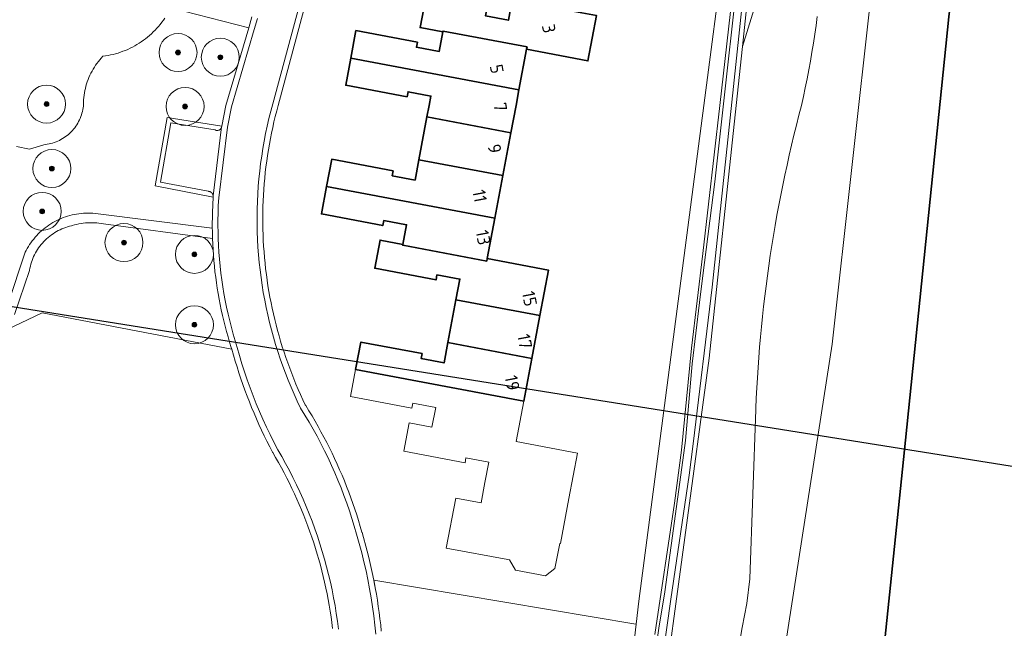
# Model space of a CAD drawing. Extents: x 154222 to 160093, y 456746 to 462495.
# Tile 196 of 254: x 159004 to 159108, y 460695 to 460759. Entities that reach past the tile are written whole.
import ezdxf
from ezdxf.enums import TextEntityAlignment as Align

# ---------------------------------------------------------------- set-up
doc = ezdxf.new("R2010")
doc.units = 0
doc.header["$LTSCALE"] = 0.75
doc.layers.get('0').update_dxf_attribs({"linetype": 'CONTINUOUS'})
doc.layers.get('DEFPOINTS').update_dxf_attribs({"linetype": 'CONTINUOUS'})
for name, color, linetype, lineweight in [('B-XX-GK-BESCHOEIING-G', 252, 'GK-BESCHOEIING', 35), ('B-XX-GR-BEPLANTING_CULTUUR_BOSPLANTSOEN-GV', 252, 'CONTINUOUS', 18), ('B-XX-GR-BOOM-S', 252, 'CONTINUOUS', 25), ('B-XX-IE-TERREINAFSCHEIDING_KUNSTMATIG_MUUR-GV', 252, 'CONTINUOUS', 18), ('B-XX-OG-BEBOUWING-GV', 6, 'CONTINUOUS', 35), ('B-XX-OG-BEBOUWING-T18', 1, 'CONTINUOUS', 18), ('B-XX-OG-TERREIN_CULTUURSCHEIDING-GV', 252, 'CONTINUOUS', 18), ('B-XX-OG-TERREIN_ERF-GV', 252, 'CONTINUOUS', 18), ('B-XX-OG-WATER_SLOOT-GV', 252, 'CONTINUOUS', 18), ('B-XX-VH-VERHARDING_BEDRIJFSVLOERPLAAT-GV', 252, 'CONTINUOUS', 18), ('B-XX-VH-VERHARDING_HALFVERHARDING-GV', 252, 'CONTINUOUS', 18), ('B-XX-VH-VERHARDING_STRAATBAKSTEEN-GV', 252, 'CONTINUOUS', 18)]:
    doc.layers.add(name, color=color, linetype=linetype, lineweight=lineweight)
doc.styles.add('NLCS-ISO-M-T18', font='NLCS-ISO.ttf', dxfattribs={"height": 1.8})
doc.linetypes.add('GK-BESCHOEIING', pattern='A,30,-5,[1,NLCS.SHX,S=1,R=0,X=0,Y=0],-5', length=40)

# ---------------------------------------------------------------- blocks, each defined once
blk = doc.blocks.new('SGR-BOOM_01-SO')
at = {"linetype": 'ByBlock', "lineweight": 18}
h = blk.add_hatch(color=0, dxfattribs=at)
h.dxf.hatch_style = 1
edge = h.paths.add_edge_path()
edge.add_arc((0, 0), 0.25, 0, 360)
at = {"color": 0, "linetype": 'ByBlock', "lineweight": 18}
for radius in [2, 0.25]:
    blk.add_circle((0, 0), radius, dxfattribs=at)

msp = doc.modelspace()

# ---------------------------------------------------------------- linework, layer by layer
at = {"layer": 'B-XX-GK-BESCHOEIING-G'}
for points in [[(159066.006, 460472.225), (159067.352, 460500), (159068.224, 460517.98), (159072.712, 460563.561), (159079.319, 460598.81), (159087.708, 460634.417), (159093.917, 460681.48), (159097.359, 460714.725), (159101.909, 460759.335), (159108.142, 460812.675), (159109.977, 460825.58), (159112.653, 460844.514), (159114.45, 460850.831), (159117.312, 460860.418), (159118.679, 460865.866), (159121.35, 460873.994), (159127.116, 460888.955), (159130.801, 460897.575)], [(159067.352, 460500), (159068.224, 460517.98), (159072.712, 460563.561), (159079.319, 460598.81), (159087.708, 460634.417), (159093.917, 460681.48), (159097.359, 460714.725), (159101.909, 460759.335), (159108.142, 460812.675), (159109.977, 460825.58), (159112.653, 460844.514), (159114.45, 460850.831), (159117.312, 460860.418), (159118.679, 460865.866), (159121.35, 460873.994), (159127.116, 460888.955), (159130.801, 460897.575)]]:
    msp.add_lwpolyline(points, dxfattribs=at)
at = {"layer": 'B-XX-GR-BEPLANTING_CULTUUR_BOSPLANTSOEN-GV'}
for points in [[(159068.899, 460819.04), (159080.167, 460784.749), (159080.494, 460783.753), (159079.849, 460778.773), (159078.903, 460771.468), (159078.247, 460766.397), (159076.124, 460750), (159069.26, 460697.772), (159068.98, 460695.346), (159068.459, 460690.836), (159064.089, 460652.97), (159063.641, 460649.09), (159061.29, 460638.617)], [(159072.91, 460617.227), (159089.629, 460724.842), (159093.773, 460762.104), (159095.798, 460782.802), (159098.699, 460804.715)], [(159098.699, 460804.715), (159095.798, 460782.802), (159093.773, 460762.104), (159089.629, 460724.842), (159072.91, 460617.227)], [(159087.708, 460634.417), (159093.917, 460681.48), (159097.359, 460714.725), (159101.909, 460759.335), (159106.644, 460799.858), (159105.955, 460801.967), (159105.828, 460802.374), (159105.708, 460802.783), (159105.596, 460803.194), (159105.491, 460803.608), (159105.395, 460804.023), (159105.306, 460804.44), (159105.225, 460804.859)], [(159070.956, 460694.276), (159073.029, 460708.095), (159073.756, 460713.677), (159074.83, 460724.447), (159076.002, 460734.401), (159077.788, 460750), (159080.197, 460771.045)], [(159081.739, 460770.88), (159080.175, 460756.206), (159082.166, 460762.588)], [(159082.166, 460762.588), (159080.175, 460756.206), (159079.514, 460750), (159076.677, 460723.392), (159071.567, 460685.583)], [(159002.827, 460729.027), (159004.659, 460734.539), (159004.747, 460734.712), (159004.864, 460734.926), (159004.987, 460735.135), (159005.118, 460735.34), (159005.255, 460735.54), (159005.398, 460735.736), (159005.548, 460735.927), (159005.704, 460736.114), (159005.866, 460736.295), (159006.034, 460736.47), (159006.208, 460736.64), (159006.387, 460736.804), (159006.572, 460736.962), (159006.761, 460737.113), (159006.956, 460737.259), (159007.155, 460737.398), (159007.359, 460737.53), (159007.566, 460737.656), (159007.778, 460737.775), (159007.994, 460737.886), (159008.213, 460737.991), (159008.436, 460738.088), (159008.662, 460738.178), (159008.89, 460738.26), (159009.121, 460738.335), (159009.355, 460738.402), (159009.59, 460738.462), (159009.828, 460738.513), (159010.067, 460738.557), (159010.307, 460738.593), (159010.548, 460738.621), (159010.79, 460738.641), (159011.033, 460738.653), (159011.275, 460738.657), (159011.518, 460738.653), (159011.761, 460738.641), (159024.353, 460737.074), (159024.368, 460738.711), (159024.434, 460740.346), (159018.324, 460741.517), (159019.59, 460748.732), (159025.348, 460747.809), (159025.786, 460750.007), (159028.187, 460758.156), (159019.989, 460760.265)], [(159019.367, 460759.196), (159019.212, 460758.972), (159019.049, 460758.753), (159018.881, 460758.538), (159018.706, 460758.329), (159018.525, 460758.125), (159018.338, 460757.927), (159018.146, 460757.734), (159017.948, 460757.546), (159017.744, 460757.365), (159017.535, 460757.189), (159017.321, 460757.02), (159017.103, 460756.857), (159016.879, 460756.701), (159016.652, 460756.551), (159016.419, 460756.408), (159016.183, 460756.272), (159015.943, 460756.143), (159015.699, 460756.021), (159015.452, 460755.906), (159015.201, 460755.799), (159014.948, 460755.699), (159014.691, 460755.606), (159014.432, 460755.521), (159014.171, 460755.444), (159013.907, 460755.374), (159013.642, 460755.312), (159013.375, 460755.258), (159013.106, 460755.211), (159012.836, 460755.173), (159012.671, 460754.994), (159012.512, 460754.81), (159012.358, 460754.621), (159012.212, 460754.427), (159012.071, 460754.228), (159011.937, 460754.025), (159011.81, 460753.817), (159011.69, 460753.605), (159011.577, 460753.39), (159011.471, 460753.171), (159011.372, 460752.948), (159011.281, 460752.723), (159011.197, 460752.494), (159011.121, 460752.263), (159011.052, 460752.029), (159010.991, 460751.794), (159010.938, 460751.556), (159010.893, 460751.317), (159010.855, 460751.077), (159010.826, 460750.835), (159010.804, 460750.593), (159010.791, 460750.35), (159010.785, 460750.106), (159010.785, 460750), (159010.778, 460749.932), (159010.753, 460749.742), (159010.72, 460749.553), (159010.68, 460749.366), (159010.631, 460749.181), (159010.575, 460748.998), (159010.512, 460748.817), (159010.441, 460748.639), (159010.362, 460748.465), (159010.276, 460748.293), (159010.183, 460748.126), (159010.084, 460747.962), (159009.977, 460747.803), (159009.864, 460747.649), (159009.745, 460747.499), (159009.619, 460747.354), (159009.488, 460747.215), (159009.351, 460747.081), (159009.208, 460746.953), (159009.06, 460746.832), (159008.907, 460746.716), (159008.75, 460746.607), (159008.588, 460746.505), (159008.422, 460746.409), (159008.252, 460746.321), (159008.079, 460746.24), (159007.902, 460746.166), (159007.722, 460746.099), (159007.54, 460746.04), (159007.356, 460745.989), (159007.169, 460745.946), (159006.981, 460745.91), (159006.791, 460745.882), (159006.601, 460745.862), (159005.105, 460745.379), (159003.739, 460745.667)], [(159088.064, 460759.379), (159087.933, 460758.435), (159087.794, 460757.492), (159087.648, 460756.551), (159087.493, 460755.611), (159087.331, 460754.672), (159087.161, 460753.734), (159086.982, 460752.799), (159086.796, 460751.864), (159086.603, 460750.931), (159086.401, 460750), (159086.127, 460748.957), (159085.861, 460747.913), (159085.602, 460746.866), (159085.352, 460745.817), (159085.109, 460744.767), (159084.874, 460743.715), (159084.646, 460742.661), (159084.427, 460741.606), (159084.215, 460740.549), (159084.011, 460739.49), (159083.815, 460738.43), (159083.627, 460737.368), (159083.447, 460736.305), (159083.275, 460735.241), (159083.11, 460734.176), (159082.954, 460733.109), (159082.805, 460732.041), (159082.665, 460730.972), (159082.532, 460729.902), (159082.407, 460728.832), (159082.29, 460727.76), (159082.181, 460726.687), (159082.081, 460725.614), (159081.988, 460724.54), (159081.903, 460723.465), (159081.826, 460722.39), (159081.757, 460721.314), (159081.696, 460720.238), (159081.643, 460719.161), (159081.598, 460718.084), (159081.593, 460717.96), (159080.957, 460700.139), (159080.628, 460697.554), (159080.149, 460695.021), (159077.826, 460681.168)], [(159077.826, 460681.168), (159080.149, 460695.021), (159080.628, 460697.554), (159080.957, 460700.139), (159081.593, 460717.96), (159081.598, 460718.084), (159081.643, 460719.161), (159081.696, 460720.238), (159081.757, 460721.314), (159081.826, 460722.39), (159081.903, 460723.465), (159081.988, 460724.54), (159082.081, 460725.614), (159082.181, 460726.687), (159082.29, 460727.76), (159082.407, 460728.832), (159082.532, 460729.902), (159082.665, 460730.972), (159082.805, 460732.041), (159082.954, 460733.109), (159083.11, 460734.176), (159083.275, 460735.241), (159083.447, 460736.305), (159083.627, 460737.368), (159083.815, 460738.43), (159084.011, 460739.49), (159084.215, 460740.549), (159084.427, 460741.606), (159084.646, 460742.661), (159084.874, 460743.715), (159085.109, 460744.767), (159085.352, 460745.817), (159085.602, 460746.866), (159085.861, 460747.913), (159086.127, 460748.957), (159086.401, 460750), (159086.603, 460750.931), (159086.796, 460751.864), (159086.982, 460752.799), (159087.161, 460753.734), (159087.331, 460754.672), (159087.493, 460755.611), (159087.648, 460756.551), (159087.794, 460757.492), (159087.933, 460758.435), (159088.064, 460759.379)], [(159001.162, 460725.653), (159006.433, 460728.144), (159026.416, 460724.319), (159026.357, 460724.503), (159026.184, 460725.061), (159026.019, 460725.621), (159025.861, 460726.184), (159025.711, 460726.749), (159025.569, 460727.315), (159025.434, 460727.884), (159025.308, 460728.454), (159025.189, 460729.026), (159025.078, 460729.6), (159024.975, 460730.175), (159024.879, 460730.751), (159024.792, 460731.329), (159024.712, 460731.908), (159024.641, 460732.488), (159024.577, 460733.069), (159024.522, 460733.65), (159024.474, 460734.233), (159024.434, 460734.816), (159024.403, 460735.399), (159024.379, 460735.983), (159012.891, 460737.536), (159012.657, 460737.574), (159012.423, 460737.604), (159012.187, 460737.626), (159011.951, 460737.64), (159011.715, 460737.646), (159011.478, 460737.644), (159011.242, 460737.634), (159011.006, 460737.617), (159010.771, 460737.591), (159010.536, 460737.557), (159010.304, 460737.515), (159010.072, 460737.466), (159009.843, 460737.408), (159009.615, 460737.343), (159009.54, 460737.32), (159009.332, 460737.271), (159009.126, 460737.214), (159008.923, 460737.149), (159008.722, 460737.076), (159008.524, 460736.997), (159008.329, 460736.909), (159008.137, 460736.815), (159007.949, 460736.713), (159007.765, 460736.605), (159007.585, 460736.49), (159007.41, 460736.368), (159007.24, 460736.239), (159007.074, 460736.104), (159006.913, 460735.964), (159006.758, 460735.817), (159006.608, 460735.664), (159006.465, 460735.506), (159006.327, 460735.343), (159006.195, 460735.175), (159006.07, 460735.002), (159005.952, 460734.824), (159005.84, 460734.642), (159005.735, 460734.456), (159005.637, 460734.266), (159005.546, 460734.073), (159005.463, 460733.876), (159005.387, 460733.677), (159005.318, 460733.474), (159005.258, 460733.269), (159005.204, 460733.063), (159005.159, 460732.854), (159005.122, 460732.644), (159005.115, 460732.602), (159003.538, 460727.995)]]:
    msp.add_lwpolyline(points, dxfattribs=at)
at = {"layer": 'B-XX-IE-TERREINAFSCHEIDING_KUNSTMATIG_MUUR-GV'}
msp.add_lwpolyline([(159025.348, 460747.809), (159019.59, 460748.732), (159018.324, 460741.517), (159024.434, 460740.346), (159024.442, 460740.482), (159024.441, 460740.491), (159024.44, 460740.5), (159024.438, 460740.509), (159024.437, 460740.518), (159024.435, 460740.527), (159024.433, 460740.536), (159024.431, 460740.545), (159024.429, 460740.554), (159024.427, 460740.563), (159024.424, 460740.572), (159024.422, 460740.581), (159024.419, 460740.59), (159024.416, 460740.598), (159024.413, 460740.607), (159024.41, 460740.616), (159024.407, 460740.624), (159024.403, 460740.633), (159024.399, 460740.641), (159024.396, 460740.65), (159024.391, 460740.658), (159024.387, 460740.666), (159024.383, 460740.674), (159024.379, 460740.682), (159024.374, 460740.69), (159024.37, 460740.698), (159024.365, 460740.706), (159024.36, 460740.714), (159024.355, 460740.722), (159024.35, 460740.729), (159024.344, 460740.736), (159024.339, 460740.744), (159024.333, 460740.751), (159024.327, 460740.758), (159024.321, 460740.766), (159024.316, 460740.773), (159024.31, 460740.779), (159024.303, 460740.786), (159024.297, 460740.793), (159024.291, 460740.799), (159024.284, 460740.806), (159024.277, 460740.812), (159024.274, 460740.815), (159024.271, 460740.818), (159024.264, 460740.824), (159024.257, 460740.83), (159024.249, 460740.836), (159024.242, 460740.842), (159024.235, 460740.848), (159024.228, 460740.853), (159024.22, 460740.858), (159024.212, 460740.863), (159024.205, 460740.869), (159024.197, 460740.874), (159024.189, 460740.878), (159024.181, 460740.883), (159024.173, 460740.887), (159024.165, 460740.892), (159024.157, 460740.896), (159024.149, 460740.9), (159024.141, 460740.904), (159024.132, 460740.908), (159024.124, 460740.911), (159024.115, 460740.915), (159024.107, 460740.918), (159024.098, 460740.922), (159024.089, 460740.925), (159024.081, 460740.928), (159024.072, 460740.93), (159024.063, 460740.933), (159024.054, 460740.935), (159024.045, 460740.938), (159024.036, 460740.94), (159024.027, 460740.942), (159024.018, 460740.944), (159024.009, 460740.945), (159024, 460740.947), (159023.991, 460740.948), (159023.982, 460740.949), (159023.973, 460740.95), (159023.964, 460740.951), (159023.955, 460740.952), (159023.945, 460740.952), (159023.936, 460740.953), (159023.927, 460740.953), (159018.9, 460741.916), (159019.997, 460748.161), (159024.647, 460747.416), (159024.704, 460747.391), (159024.763, 460747.373), (159024.824, 460747.364), (159024.886, 460747.362), (159024.948, 460747.368), (159025.008, 460747.382), (159025.066, 460747.404), (159025.121, 460747.433), (159025.171, 460747.469), (159025.217, 460747.511), (159025.257, 460747.558), (159025.29, 460747.611), (159025.316, 460747.667), (159025.335, 460747.725), (159025.346, 460747.787)], close=True, dxfattribs=at)
at = {"layer": 'B-XX-OG-BEBOUWING-GV'}
for points in [[(159053.227, 460759.961), (159046.799, 460761.171), (159046.239, 460758.193), (159048.648, 460757.739), (159048.666, 460757.837), (159057.5, 460756.173), (159057.45, 460755.909), (159063.917, 460754.69), (159064.817, 460759.461), (159055.943, 460761.137), (159055.536, 460758.977), (159053.127, 460759.43)], [(159045.951, 460756.665), (159039.487, 460757.882), (159038.938, 460754.966), (159056.644, 460751.628), (159057.45, 460755.909), (159057.5, 460756.173), (159048.666, 460757.837), (159048.648, 460757.739), (159048.261, 460755.681), (159045.851, 460756.135)], [(159056.644, 460751.628), (159038.938, 460754.966), (159038.402, 460752.122), (159044.865, 460750.907), (159044.965, 460751.433), (159047.375, 460750.979), (159047.19, 460750), (159046.962, 460748.787), (159055.795, 460747.122), (159056.337, 460750)], [(159055.795, 460747.122), (159046.962, 460748.787), (159046.113, 460744.28), (159054.946, 460742.616)], [(159043.401, 460743.118), (159036.934, 460744.338), (159036.389, 460741.447), (159054.097, 460738.11), (159054.946, 460742.616), (159046.113, 460744.28), (159045.709, 460742.135), (159043.299, 460742.59)], [(159054.097, 460738.11), (159036.389, 460741.447), (159035.847, 460738.569), (159042.312, 460737.349), (159042.412, 460737.878), (159044.821, 460737.423), (159044.433, 460735.366), (159044.415, 460735.268), (159053.248, 460733.603), (159053.298, 460733.868)], [(159044.433, 460735.366), (159042.024, 460735.821), (159041.463, 460732.843), (159047.918, 460731.625), (159048.017, 460732.154), (159050.427, 460731.7), (159050.017, 460729.522), (159058.85, 460727.857), (159059.757, 460732.65), (159053.298, 460733.868), (159053.248, 460733.603), (159044.415, 460735.268)], [(159058.85, 460727.857), (159050.017, 460729.522), (159049.168, 460725.016), (159057.998, 460723.352)], [(159046.454, 460723.857), (159039.999, 460725.073), (159039.453, 460722.181), (159057.146, 460718.846), (159057.998, 460723.352), (159049.168, 460725.016), (159048.765, 460722.874), (159046.355, 460723.327)]]:
    msp.add_lwpolyline(points, close=True, dxfattribs=at)
at = {"layer": 'B-XX-OG-TERREIN_CULTUURSCHEIDING-GV'}
for points in [[(159019.989, 460760.265), (159028.187, 460758.156), (159028.532, 460759.327)], [(159003.739, 460745.667), (159005.105, 460745.379), (159006.601, 460745.862), (159006.791, 460745.882), (159006.981, 460745.91), (159007.169, 460745.946), (159007.356, 460745.989), (159007.54, 460746.04), (159007.722, 460746.099), (159007.902, 460746.166), (159008.079, 460746.24), (159008.252, 460746.321), (159008.422, 460746.409), (159008.588, 460746.505), (159008.75, 460746.607), (159008.907, 460746.716), (159009.06, 460746.832), (159009.208, 460746.953), (159009.351, 460747.081), (159009.488, 460747.215), (159009.619, 460747.354), (159009.745, 460747.499), (159009.864, 460747.649), (159009.977, 460747.803), (159010.084, 460747.962), (159010.183, 460748.126), (159010.276, 460748.293), (159010.362, 460748.465), (159010.441, 460748.639), (159010.512, 460748.817), (159010.575, 460748.998), (159010.631, 460749.181), (159010.68, 460749.366), (159010.72, 460749.553), (159010.753, 460749.742), (159010.778, 460749.932), (159010.785, 460750), (159010.785, 460750.106), (159010.791, 460750.35), (159010.804, 460750.593), (159010.826, 460750.835), (159010.855, 460751.077), (159010.893, 460751.317), (159010.938, 460751.556), (159010.991, 460751.794), (159011.052, 460752.029), (159011.121, 460752.263), (159011.197, 460752.494), (159011.281, 460752.723), (159011.372, 460752.948), (159011.471, 460753.171), (159011.577, 460753.39), (159011.69, 460753.605), (159011.81, 460753.817), (159011.937, 460754.025), (159012.071, 460754.228), (159012.212, 460754.427), (159012.358, 460754.621), (159012.512, 460754.81), (159012.671, 460754.994), (159012.836, 460755.173), (159013.106, 460755.211), (159013.375, 460755.258), (159013.642, 460755.312), (159013.907, 460755.374), (159014.171, 460755.444), (159014.432, 460755.521), (159014.691, 460755.606), (159014.948, 460755.699), (159015.201, 460755.799), (159015.452, 460755.906), (159015.699, 460756.021), (159015.943, 460756.143), (159016.183, 460756.272), (159016.419, 460756.408), (159016.652, 460756.551), (159016.879, 460756.701), (159017.103, 460756.857), (159017.321, 460757.02), (159017.535, 460757.189), (159017.744, 460757.365), (159017.948, 460757.546), (159018.146, 460757.734), (159018.338, 460757.927), (159018.525, 460758.125), (159018.706, 460758.329), (159018.881, 460758.538), (159019.049, 460758.753), (159019.212, 460758.972), (159019.367, 460759.196)]]:
    msp.add_lwpolyline(points, dxfattribs=at)
at = {"layer": 'B-XX-OG-TERREIN_ERF-GV'}
for points in [[(159034.376, 460761.536), (159031.297, 460750), (159031.141, 460749.421), (159030.993, 460748.84), (159030.852, 460748.258), (159030.719, 460747.673), (159030.594, 460747.087), (159030.477, 460746.499), (159030.368, 460745.909), (159030.267, 460745.319), (159030.173, 460744.727), (159030.087, 460744.133), (159030.01, 460743.539), (159029.94, 460742.943), (159029.878, 460742.347), (159029.825, 460741.75), (159029.779, 460741.152), (159029.741, 460740.554), (159029.711, 460739.955), (159029.689, 460739.356), (159029.675, 460738.757), (159029.669, 460738.158), (159029.672, 460737.558), (159029.682, 460736.959), (159029.7, 460736.36), (159029.726, 460735.761), (159029.76, 460735.162), (159029.802, 460734.564), (159029.852, 460733.967), (159029.91, 460733.37), (159029.976, 460732.775), (159030.05, 460732.18), (159030.132, 460731.586), (159030.222, 460730.993), (159030.319, 460730.402), (159030.425, 460729.812), (159030.538, 460729.223), (159030.66, 460728.636), (159030.789, 460728.051), (159030.926, 460727.467), (159031.071, 460726.885), (159031.223, 460726.306), (159031.383, 460725.728), (159031.551, 460725.152), (159031.726, 460724.579), (159031.91, 460724.008), (159032.1, 460723.44), (159032.299, 460722.874), (159032.505, 460722.311), (159032.718, 460721.751), (159032.939, 460721.194), (159033.167, 460720.639), (159033.402, 460720.088), (159033.645, 460719.54), (159033.896, 460718.995), (159034.153, 460718.454), (159034.19, 460718.378), (159034.526, 460717.837), (159034.856, 460717.293), (159035.179, 460716.744), (159035.494, 460716.191), (159035.803, 460715.634), (159036.105, 460715.073), (159036.4, 460714.509), (159036.687, 460713.94), (159036.968, 460713.369), (159037.241, 460712.794), (159037.507, 460712.215), (159037.766, 460711.633), (159038.017, 460711.048), (159038.261, 460710.46), (159038.498, 460709.869), (159038.727, 460709.275), (159038.948, 460708.678), (159039.163, 460708.078), (159039.369, 460707.476), (159039.568, 460706.871), (159039.76, 460706.264), (159039.943, 460705.654), (159040.119, 460705.042), (159040.13, 460705.004), (159040.67, 460703.036), (159040.831, 460702.398), (159040.984, 460701.758), (159041.13, 460701.116), (159041.268, 460700.472), (159041.398, 460699.827), (159041.515, 460699.211), (159041.453, 460699.553), (159041.369, 460699.988), (159068.95, 460695.351), (159068.98, 460695.346), (159069.26, 460697.772), (159076.124, 460750), (159078.247, 460766.397)], [(159064.817, 460759.461), (159063.917, 460754.69), (159057.45, 460755.909), (159056.644, 460751.628), (159056.337, 460750), (159055.795, 460747.122), (159054.946, 460742.616), (159054.097, 460738.11), (159053.298, 460733.868), (159059.757, 460732.65), (159058.85, 460727.857), (159057.998, 460723.352), (159057.146, 460718.846), (159056.344, 460714.609), (159062.809, 460713.386), (159061.905, 460708.606), (159061.006, 460703.852), (159060.937, 460703.865), (159060.438, 460701.225), (159059.435, 460700.437), (159056.287, 460701.033), (159055.639, 460702.128), (159055.482, 460702.158), (159048.998, 460703.379), (159049.985, 460708.63), (159052.665, 460708.125), (159053.071, 460710.271), (159053.479, 460712.426), (159051.068, 460712.882), (159050.968, 460712.352), (159044.513, 460713.572), (159045.078, 460716.558), (159047.484, 460716.102), (159047.878, 460718.181), (159045.468, 460718.635), (159045.369, 460718.106), (159038.913, 460719.324), (159039.453, 460722.181), (159039.999, 460725.073), (159046.454, 460723.857), (159046.355, 460723.327), (159048.765, 460722.874), (159049.168, 460725.016), (159050.017, 460729.522), (159050.427, 460731.7), (159048.017, 460732.154), (159047.918, 460731.625), (159041.463, 460732.843), (159042.024, 460735.821), (159044.433, 460735.366), (159044.821, 460737.423), (159042.412, 460737.878), (159042.312, 460737.349), (159035.847, 460738.569), (159036.389, 460741.447), (159036.934, 460744.338), (159043.401, 460743.118), (159043.299, 460742.59), (159045.709, 460742.135), (159046.113, 460744.28), (159046.962, 460748.787), (159047.19, 460750), (159047.375, 460750.979), (159044.965, 460751.433), (159044.865, 460750.907), (159038.402, 460752.122), (159038.938, 460754.966), (159039.487, 460757.882), (159045.951, 460756.665), (159045.851, 460756.135), (159048.261, 460755.681), (159048.648, 460757.739), (159046.239, 460758.193), (159046.799, 460761.171)], [(159053.127, 460759.43), (159055.536, 460758.977), (159055.943, 460761.137)]]:
    msp.add_lwpolyline(points, dxfattribs=at)
at = {"layer": 'B-XX-OG-WATER_SLOOT-GV'}
for points in [[(159108.142, 460812.675), (159106.644, 460799.858), (159101.909, 460759.335), (159097.359, 460714.725), (159093.917, 460681.48), (159087.708, 460634.417), (159079.319, 460598.81), (159072.712, 460563.561), (159068.224, 460517.98), (159067.352, 460500), (159066.006, 460472.225)], [(159069.012, 460678.027), (159071.391, 460694.931), (159071.993, 460698.772), (159073.997, 460713.424), (159074.177, 460714.705), (159074.896, 460722.792), (159075.662, 460729.259), (159076.021, 460732.096), (159077.277, 460741.966), (159080.475, 460770.719), (159080.588, 460770.962), (159080.815, 460771.108), (159081.026, 460771.091), (159080.959, 460771.709), (159080.473, 460771.515), (159080.197, 460771.045), (159077.788, 460750), (159076.002, 460734.401), (159074.83, 460724.447), (159073.756, 460713.677), (159073.029, 460708.095), (159070.956, 460694.276)], [(159070.066, 460679.825), (159072.625, 460697.994), (159074.563, 460711.041), (159074.987, 460714.363), (159076.993, 460730.863), (159079.245, 460751.998), (159081.204, 460770.605), (159081.123, 460770.994), (159081.026, 460771.091), (159080.815, 460771.108), (159080.588, 460770.962), (159080.475, 460770.719), (159077.277, 460741.966), (159076.021, 460732.096), (159075.662, 460729.259), (159074.896, 460722.792), (159074.177, 460714.705), (159073.997, 460713.424), (159071.993, 460698.772), (159071.391, 460694.931), (159069.012, 460678.027)], [(159071.567, 460685.583), (159076.677, 460723.392), (159079.514, 460750), (159080.175, 460756.206), (159081.739, 460770.88), (159081.462, 460771.514), (159081.348, 460771.628), (159080.959, 460771.709), (159081.026, 460771.091), (159081.123, 460770.994), (159081.204, 460770.605), (159079.245, 460751.998), (159076.993, 460730.863), (159074.987, 460714.363), (159074.563, 460711.041), (159072.625, 460697.994), (159070.066, 460679.825)]]:
    msp.add_lwpolyline(points, dxfattribs=at)
at = {"layer": 'B-XX-VH-VERHARDING_BEDRIJFSVLOERPLAAT-GV'}
msp.add_lwpolyline([(159024.647, 460747.416), (159019.997, 460748.161), (159018.9, 460741.916), (159023.927, 460740.953), (159023.936, 460740.953), (159023.945, 460740.952), (159023.955, 460740.952), (159023.964, 460740.951), (159023.973, 460740.95), (159023.982, 460740.949), (159023.991, 460740.948), (159024, 460740.947), (159024.009, 460740.945), (159024.018, 460740.944), (159024.027, 460740.942), (159024.036, 460740.94), (159024.045, 460740.938), (159024.054, 460740.935), (159024.063, 460740.933), (159024.072, 460740.93), (159024.081, 460740.928), (159024.089, 460740.925), (159024.098, 460740.922), (159024.107, 460740.918), (159024.115, 460740.915), (159024.124, 460740.911), (159024.132, 460740.908), (159024.141, 460740.904), (159024.149, 460740.9), (159024.157, 460740.896), (159024.165, 460740.892), (159024.173, 460740.887), (159024.181, 460740.883), (159024.189, 460740.878), (159024.197, 460740.874), (159024.205, 460740.869), (159024.212, 460740.863), (159024.22, 460740.858), (159024.228, 460740.853), (159024.235, 460740.848), (159024.242, 460740.842), (159024.249, 460740.836), (159024.257, 460740.83), (159024.264, 460740.824), (159024.271, 460740.818), (159024.274, 460740.815), (159024.277, 460740.812), (159024.284, 460740.806), (159024.291, 460740.799), (159024.297, 460740.793), (159024.303, 460740.786), (159024.31, 460740.779), (159024.316, 460740.773), (159024.321, 460740.766), (159024.327, 460740.758), (159024.333, 460740.751), (159024.339, 460740.744), (159024.344, 460740.736), (159024.35, 460740.729), (159024.355, 460740.722), (159024.36, 460740.714), (159024.365, 460740.706), (159024.37, 460740.698), (159024.374, 460740.69), (159024.379, 460740.682), (159024.383, 460740.674), (159024.387, 460740.666), (159024.391, 460740.658), (159024.396, 460740.65), (159024.399, 460740.641), (159024.403, 460740.633), (159024.407, 460740.624), (159024.41, 460740.616), (159024.413, 460740.607), (159024.416, 460740.598), (159024.419, 460740.59), (159024.422, 460740.581), (159024.424, 460740.572), (159024.427, 460740.563), (159024.429, 460740.554), (159024.431, 460740.545), (159024.433, 460740.536), (159024.435, 460740.527), (159024.437, 460740.518), (159024.438, 460740.509), (159024.44, 460740.5), (159024.441, 460740.491), (159024.442, 460740.482), (159025.338, 460747.733), (159025.335, 460747.725), (159025.316, 460747.667), (159025.29, 460747.611), (159025.257, 460747.558), (159025.217, 460747.511), (159025.171, 460747.469), (159025.121, 460747.433), (159025.066, 460747.404), (159025.008, 460747.382), (159024.948, 460747.368), (159024.886, 460747.362), (159024.824, 460747.364), (159024.763, 460747.373), (159024.704, 460747.391)], close=True, dxfattribs=at)
at = {"layer": 'B-XX-VH-VERHARDING_HALFVERHARDING-GV'}
msp.add_lwpolyline([(159003.538, 460727.995), (159005.115, 460732.602), (159005.122, 460732.644), (159005.159, 460732.854), (159005.204, 460733.063), (159005.258, 460733.269), (159005.318, 460733.474), (159005.387, 460733.677), (159005.463, 460733.876), (159005.546, 460734.073), (159005.637, 460734.266), (159005.735, 460734.456), (159005.84, 460734.642), (159005.952, 460734.824), (159006.07, 460735.002), (159006.195, 460735.175), (159006.327, 460735.343), (159006.465, 460735.506), (159006.608, 460735.664), (159006.758, 460735.817), (159006.913, 460735.964), (159007.074, 460736.104), (159007.24, 460736.239), (159007.41, 460736.368), (159007.585, 460736.49), (159007.765, 460736.605), (159007.949, 460736.713), (159008.137, 460736.815), (159008.329, 460736.909), (159008.524, 460736.997), (159008.722, 460737.076), (159008.923, 460737.149), (159009.126, 460737.214), (159009.332, 460737.271), (159009.54, 460737.32), (159009.615, 460737.343), (159009.843, 460737.408), (159010.072, 460737.466), (159010.304, 460737.515), (159010.536, 460737.557), (159010.771, 460737.591), (159011.006, 460737.617), (159011.242, 460737.634), (159011.478, 460737.644), (159011.715, 460737.646), (159011.951, 460737.64), (159012.187, 460737.626), (159012.423, 460737.604), (159012.657, 460737.574), (159012.891, 460737.536), (159024.379, 460735.983), (159024.375, 460736.256), (159024.369, 460736.528), (159024.362, 460736.801), (159024.353, 460737.074), (159011.761, 460738.641), (159011.518, 460738.653), (159011.275, 460738.657), (159011.033, 460738.653), (159010.79, 460738.641), (159010.548, 460738.621), (159010.307, 460738.593), (159010.067, 460738.557), (159009.828, 460738.513), (159009.59, 460738.462), (159009.355, 460738.402), (159009.121, 460738.335), (159008.89, 460738.26), (159008.662, 460738.178), (159008.436, 460738.088), (159008.213, 460737.991), (159007.994, 460737.886), (159007.778, 460737.775), (159007.566, 460737.656), (159007.359, 460737.53), (159007.155, 460737.398), (159006.956, 460737.259), (159006.761, 460737.113), (159006.572, 460736.962), (159006.387, 460736.804), (159006.208, 460736.64), (159006.034, 460736.47), (159005.866, 460736.295), (159005.704, 460736.114), (159005.548, 460735.927), (159005.398, 460735.736), (159005.255, 460735.54), (159005.118, 460735.34), (159004.987, 460735.135), (159004.864, 460734.926), (159004.747, 460734.712), (159004.659, 460734.539), (159002.827, 460729.027)], dxfattribs=at)
at = {"layer": 'B-XX-VH-VERHARDING_STRAATBAKSTEEN-GV'}
for points in [[(159042.153, 460694.618), (159042.086, 460695.273), (159042.012, 460695.927), (159041.929, 460696.58), (159041.839, 460697.232), (159041.74, 460697.883), (159041.634, 460698.532), (159041.52, 460699.18), (159041.515, 460699.211), (159041.398, 460699.827), (159041.268, 460700.472), (159041.13, 460701.116), (159040.984, 460701.758), (159040.831, 460702.398), (159040.67, 460703.036), (159040.13, 460705.004), (159040.119, 460705.042), (159039.943, 460705.654), (159039.76, 460706.264), (159039.568, 460706.871), (159039.369, 460707.476), (159039.163, 460708.078), (159038.948, 460708.678), (159038.727, 460709.275), (159038.498, 460709.869), (159038.261, 460710.46), (159038.017, 460711.048), (159037.766, 460711.633), (159037.507, 460712.215), (159037.241, 460712.794), (159036.968, 460713.369), (159036.687, 460713.94), (159036.4, 460714.509), (159036.105, 460715.073), (159035.803, 460715.634), (159035.494, 460716.191), (159035.179, 460716.744), (159034.856, 460717.293), (159034.526, 460717.837), (159034.19, 460718.378), (159034.153, 460718.454), (159033.896, 460718.995), (159033.645, 460719.54), (159033.402, 460720.088), (159033.167, 460720.639), (159032.939, 460721.194), (159032.718, 460721.751), (159032.505, 460722.311), (159032.299, 460722.874), (159032.1, 460723.44), (159031.91, 460724.008), (159031.726, 460724.579), (159031.551, 460725.152), (159031.383, 460725.728), (159031.223, 460726.306), (159031.071, 460726.885), (159030.926, 460727.467), (159030.789, 460728.051), (159030.66, 460728.636), (159030.538, 460729.223), (159030.425, 460729.812), (159030.319, 460730.402), (159030.222, 460730.993), (159030.132, 460731.586), (159030.05, 460732.18), (159029.976, 460732.775), (159029.91, 460733.37), (159029.852, 460733.967), (159029.802, 460734.564), (159029.76, 460735.162), (159029.726, 460735.761), (159029.7, 460736.36), (159029.682, 460736.959), (159029.672, 460737.558), (159029.669, 460738.158), (159029.675, 460738.757), (159029.689, 460739.356), (159029.711, 460739.955), (159029.741, 460740.554), (159029.779, 460741.152), (159029.825, 460741.75), (159029.878, 460742.347), (159029.94, 460742.943), (159030.01, 460743.539), (159030.087, 460744.133), (159030.173, 460744.727), (159030.267, 460745.319), (159030.368, 460745.909), (159030.477, 460746.499), (159030.594, 460747.087), (159030.719, 460747.673), (159030.852, 460748.258), (159030.993, 460748.84), (159031.141, 460749.421), (159031.297, 460750), (159034.376, 460761.536)], [(159041.58, 460694.305), (159041.484, 460695.268), (159041.37, 460696.229), (159041.239, 460697.188), (159041.091, 460698.144), (159040.925, 460699.098), (159040.742, 460700.048), (159040.542, 460700.995), (159040.325, 460701.938), (159040.091, 460702.877), (159039.551, 460704.845), (159039.313, 460705.669), (159039.06, 460706.488), (159038.794, 460707.303), (159038.514, 460708.113), (159038.22, 460708.918), (159037.912, 460709.719), (159037.59, 460710.513), (159037.255, 460711.303), (159036.907, 460712.086), (159036.545, 460712.863), (159036.171, 460713.634), (159035.783, 460714.399), (159035.382, 460715.157), (159034.968, 460715.907), (159034.541, 460716.651), (159034.102, 460717.387), (159033.65, 460718.116), (159033.306, 460718.841), (159032.974, 460719.571), (159032.655, 460720.307), (159032.35, 460721.049), (159032.058, 460721.795), (159031.778, 460722.547), (159031.512, 460723.304), (159031.26, 460724.065), (159031.021, 460724.831), (159030.795, 460725.601), (159030.583, 460726.374), (159030.385, 460727.152), (159030.2, 460727.932), (159030.029, 460728.716), (159029.872, 460729.502), (159029.729, 460730.292), (159029.6, 460731.083), (159029.485, 460731.877), (159029.383, 460732.673), (159029.296, 460733.47), (159029.223, 460734.269), (159029.164, 460735.069), (159029.119, 460735.87), (159029.089, 460736.671), (159029.072, 460737.473), (159029.069, 460738.275), (159029.081, 460739.077), (159029.107, 460739.879), (159029.147, 460740.68), (159029.201, 460741.48), (159029.269, 460742.28), (159029.351, 460743.077), (159029.447, 460743.874), (159029.557, 460744.668), (159029.682, 460745.461), (159029.82, 460746.251), (159029.972, 460747.038), (159030.138, 460747.823), (159030.317, 460748.605), (159030.511, 460749.383), (159030.718, 460750.158), (159033.52, 460760.44)], [(159033.52, 460760.44), (159030.718, 460750.158), (159030.511, 460749.383), (159030.317, 460748.605), (159030.138, 460747.823), (159029.972, 460747.038), (159029.82, 460746.251), (159029.682, 460745.461), (159029.557, 460744.668), (159029.447, 460743.874), (159029.351, 460743.077), (159029.269, 460742.28), (159029.201, 460741.48), (159029.147, 460740.68), (159029.107, 460739.879), (159029.081, 460739.077), (159029.069, 460738.275), (159029.072, 460737.473), (159029.089, 460736.671), (159029.119, 460735.87), (159029.164, 460735.069), (159029.223, 460734.269), (159029.296, 460733.47), (159029.383, 460732.673), (159029.485, 460731.877), (159029.6, 460731.083), (159029.729, 460730.292), (159029.872, 460729.502), (159030.029, 460728.716), (159030.2, 460727.932), (159030.385, 460727.152), (159030.583, 460726.374), (159030.795, 460725.601), (159031.021, 460724.831), (159031.26, 460724.065), (159031.512, 460723.304), (159031.778, 460722.547), (159032.058, 460721.795), (159032.35, 460721.049), (159032.655, 460720.307), (159032.974, 460719.571), (159033.306, 460718.841), (159033.65, 460718.116), (159034.102, 460717.387), (159034.541, 460716.651), (159034.968, 460715.907), (159035.382, 460715.157), (159035.783, 460714.399), (159036.171, 460713.634), (159036.545, 460712.863), (159036.907, 460712.086), (159037.255, 460711.303), (159037.59, 460710.513), (159037.912, 460709.719), (159038.22, 460708.918), (159038.514, 460708.113), (159038.794, 460707.303), (159039.06, 460706.488), (159039.313, 460705.669), (159039.551, 460704.845), (159040.091, 460702.877), (159040.325, 460701.938), (159040.542, 460700.995), (159040.742, 460700.048), (159040.925, 460699.098), (159041.091, 460698.144), (159041.239, 460697.188), (159041.37, 460696.229), (159041.484, 460695.268), (159041.58, 460694.305)], [(159028.532, 460759.327), (159028.187, 460758.156), (159025.786, 460750.007), (159025.348, 460747.809), (159025.346, 460747.787), (159025.335, 460747.725), (159025.338, 460747.733), (159024.442, 460740.482), (159024.434, 460740.346), (159024.368, 460738.711), (159024.353, 460737.074), (159024.362, 460736.801), (159024.369, 460736.528), (159024.375, 460736.256), (159024.379, 460735.983), (159024.403, 460735.399), (159024.434, 460734.816), (159024.474, 460734.233), (159024.522, 460733.65), (159024.577, 460733.069), (159024.641, 460732.488), (159024.712, 460731.908), (159024.792, 460731.329), (159024.879, 460730.751), (159024.975, 460730.175), (159025.078, 460729.6), (159025.189, 460729.026), (159025.308, 460728.454), (159025.434, 460727.884), (159025.569, 460727.315), (159025.711, 460726.749), (159025.861, 460726.184), (159026.019, 460725.621), (159026.184, 460725.061), (159026.357, 460724.503), (159026.416, 460724.319), (159026.59, 460723.694), (159026.772, 460723.071), (159026.962, 460722.45), (159027.159, 460721.832), (159027.363, 460721.216), (159027.576, 460720.603), (159027.796, 460719.992), (159028.023, 460719.384), (159028.258, 460718.779), (159028.5, 460718.177), (159028.75, 460717.578), (159029.007, 460716.982), (159029.272, 460716.389), (159029.543, 460715.8), (159029.822, 460715.214), (159030.108, 460714.631), (159030.402, 460714.052), (159030.702, 460713.477), (159030.717, 460713.449), (159031.028, 460712.917), (159031.332, 460712.381), (159031.63, 460711.841), (159031.92, 460711.297), (159032.203, 460710.75), (159032.479, 460710.199), (159032.748, 460709.644), (159033.01, 460709.086), (159033.264, 460708.525), (159033.511, 460707.96), (159033.751, 460707.392), (159033.983, 460706.821), (159034.208, 460706.247), (159034.425, 460705.671), (159034.635, 460705.091), (159034.838, 460704.509), (159035.032, 460703.924), (159035.22, 460703.337), (159035.399, 460702.747), (159035.571, 460702.155), (159035.735, 460701.562), (159035.892, 460700.965), (159036.041, 460700.367), (159036.181, 460699.767), (159036.315, 460699.165), (159036.44, 460698.562), (159036.557, 460697.957), (159036.667, 460697.35), (159036.769, 460696.742), (159036.863, 460696.133), (159036.948, 460695.523), (159037.027, 460694.911)], [(159037.64, 460694.832), (159037.534, 460695.663), (159037.415, 460696.492), (159037.281, 460697.318), (159037.132, 460698.142), (159036.97, 460698.964), (159036.793, 460699.782), (159036.601, 460700.597), (159036.396, 460701.409), (159036.177, 460702.217), (159035.943, 460703.021), (159035.696, 460703.821), (159035.434, 460704.616), (159035.159, 460705.407), (159034.87, 460706.193), (159034.567, 460706.974), (159034.251, 460707.749), (159033.922, 460708.519), (159033.579, 460709.283), (159033.223, 460710.041), (159032.853, 460710.792), (159032.471, 460711.537), (159032.076, 460712.275), (159031.668, 460713.006), (159031.247, 460713.73), (159030.835, 460714.522), (159030.437, 460715.321), (159030.052, 460716.127), (159029.681, 460716.94), (159029.325, 460717.758), (159028.982, 460718.583), (159028.654, 460719.413), (159028.34, 460720.249), (159028.04, 460721.091), (159027.755, 460721.937), (159027.484, 460722.788), (159027.228, 460723.643), (159026.987, 460724.503), (159026.769, 460725.201), (159026.562, 460725.902), (159026.368, 460726.607), (159026.186, 460727.316), (159026.017, 460728.027), (159025.86, 460728.741), (159025.715, 460729.458), (159025.583, 460730.177), (159025.463, 460730.898), (159025.356, 460731.622), (159025.262, 460732.347), (159025.18, 460733.074), (159025.111, 460733.802), (159025.054, 460734.531), (159025.01, 460735.26), (159024.979, 460735.991), (159024.977, 460736.129), (159024.975, 460736.266), (159024.972, 460736.404), (159024.969, 460736.542), (159024.966, 460736.676), (159024.962, 460736.81), (159024.958, 460736.944), (159024.953, 460737.078), (159024.953, 460737.877), (159024.966, 460738.676), (159024.992, 460739.475), (159025.03, 460740.273), (159025.941, 460747.714), (159026.369, 460749.866), (159028.762, 460757.986), (159029.108, 460759.157)], [(159029.108, 460759.157), (159028.762, 460757.986), (159026.369, 460749.866), (159025.941, 460747.714), (159025.03, 460740.273), (159024.992, 460739.475), (159024.966, 460738.676), (159024.953, 460737.877), (159024.953, 460737.078), (159024.958, 460736.944), (159024.962, 460736.81), (159024.966, 460736.676), (159024.969, 460736.542), (159024.972, 460736.404), (159024.975, 460736.266), (159024.977, 460736.129), (159024.979, 460735.991), (159025.01, 460735.26), (159025.054, 460734.531), (159025.111, 460733.802), (159025.18, 460733.074), (159025.262, 460732.347), (159025.356, 460731.622), (159025.463, 460730.898), (159025.583, 460730.177), (159025.715, 460729.458), (159025.86, 460728.741), (159026.017, 460728.027), (159026.186, 460727.316), (159026.368, 460726.607), (159026.562, 460725.902), (159026.769, 460725.201), (159026.987, 460724.503), (159027.228, 460723.643), (159027.484, 460722.788), (159027.755, 460721.937), (159028.04, 460721.091), (159028.34, 460720.249), (159028.654, 460719.413), (159028.982, 460718.583), (159029.325, 460717.758), (159029.681, 460716.94), (159030.052, 460716.127), (159030.437, 460715.321), (159030.835, 460714.522), (159031.247, 460713.73), (159031.668, 460713.006), (159032.076, 460712.275), (159032.471, 460711.537), (159032.853, 460710.792), (159033.223, 460710.041), (159033.579, 460709.283), (159033.922, 460708.519), (159034.251, 460707.749), (159034.567, 460706.974), (159034.87, 460706.193), (159035.159, 460705.407), (159035.434, 460704.616), (159035.696, 460703.821), (159035.943, 460703.021), (159036.177, 460702.217), (159036.396, 460701.409), (159036.601, 460700.597), (159036.793, 460699.782), (159036.97, 460698.964), (159037.132, 460698.142), (159037.281, 460697.318), (159037.415, 460696.492), (159037.534, 460695.663), (159037.64, 460694.832)]]:
    msp.add_lwpolyline(points, dxfattribs=at)
at = {"layer": 'DEFPOINTS', "flags": 128}
msp.add_lwpolyline([(157498.69, 460511.773), (157666.489, 461268.413), (158141.33, 461489.21), (159256.935, 461205.939), (159206.487, 460696.309), (158205.708, 460856.251), (158144.02, 460363.33)], close=True, dxfattribs=at)

# ---------------------------------------------------------------- block references
at = {"layer": 'B-XX-GR-BOOM-S'}
for p in [(159020.748, 460755.573), (159025.199, 460755.079), (159006.903, 460750.134), (159021.49, 460749.887), (159007.461, 460743.35), (159006.442, 460738.839), (159015.057, 460735.551), (159022.479, 460734.31), (159022.479, 460726.893)]:
    msp.add_blockref('SGR-BOOM_01-SO', p, dxfattribs=at)

# ---------------------------------------------------------------- texts
at = {"layer": 'B-XX-OG-BEBOUWING-T18', "style": 'NLCS-ISO-M-T18'}
for s, rotation, p in [('3', 281.1, (159059.797, 460758.095)), ('5', 280.6, (159054.313, 460753.839)), ('7', 280.6, (159054.694, 460749.827)), ('9', 280.6, (159054.085, 460745.45)), ('11', 280.6, (159052.52, 460740.465)), ('13', 280.6, (159052.885, 460736.088)), ('15', 280.8, (159057.764, 460729.644)), ('17', 280.8, (159057.261, 460725.145)), ('19', 280.8, (159055.941, 460720.768))]:
    msp.add_text(s, height=1.35, rotation=rotation, dxfattribs=at).set_placement(p, align=Align.MIDDLE_CENTER)

doc.saveas('drawing.dxf')
